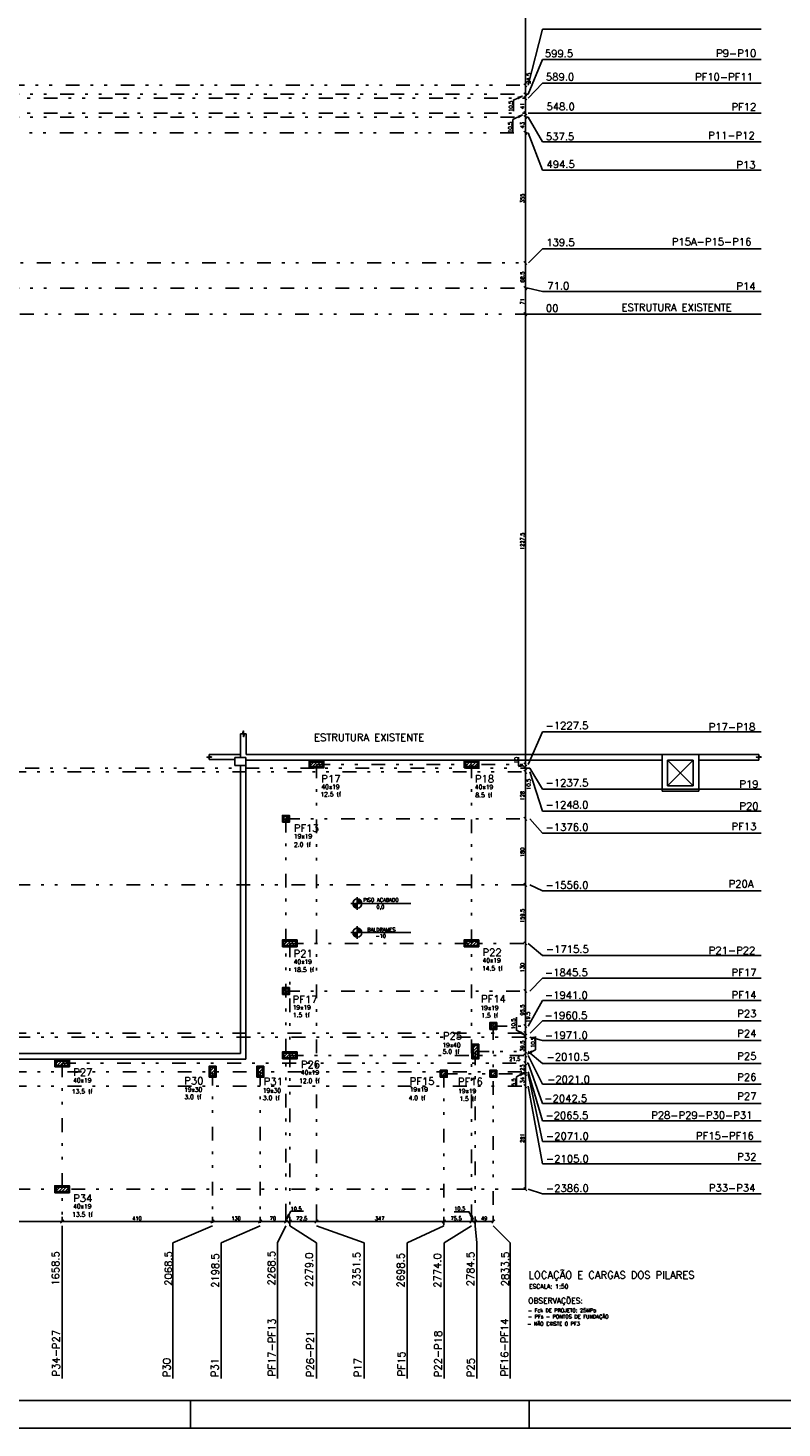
# Model space of a CAD drawing. Extents: x 0 to 116, y 0 to 84.
# Tile 3 of 22: x 27 to 55, y 0 to 51. Entities that reach past the tile are written whole.
import ezdxf

# ---------------------------------------------------------------- set-up
doc = ezdxf.new("R2010")
doc.units = 0
doc.linetypes.add('ESTILO_TQS_0004', pattern=[2, 0.5, -0.4, 0.1, -0.4, 0.1, -0.5])
for name, color, linetype in [('1', 7, 'CONTINUOUS'), ('12', 12, 'CONTINUOUS'), ('2', 2, 'CONTINUOUS'), ('5', 3, 'CONTINUOUS')]:
    doc.layers.add(name, color=color, linetype=linetype)
doc.styles.get("Standard").update_dxf_attribs({"font": 'ROMANS.SHX'})

msp = doc.modelspace()

# ---------------------------------------------------------------- linework, layer by layer
at = {"layer": '1', "linetype": 'CONTINUOUS'}
for p, q in [((45.564084, 48.812994), (46.091934, 50.857193)), ((46.091934, 50.857193), (54.038563, 50.857193)), ((45.564084, 48.486223), (46.091934, 49.753751)), ((46.091934, 49.753751), (54.038563, 49.753751)), ((45.564084, 48.34633), (46.091934, 48.892423)), ((46.091934, 48.892423), (54.038563, 48.892423)), ((45.564084, 47.799553), (46.091934, 47.799553)), ((45.564084, 47.659553), (46.091934, 46.75256)), ((46.091934, 47.799553), (54.038563, 47.799553)), ((45.564084, 47.08622), (46.091934, 45.725909)), ((46.091934, 46.75256), (54.038563, 46.75256)), ((46.091934, 45.725909), (54.038563, 45.725909)), ((46.091934, 42.868777), (54.038563, 42.868777)), ((45.564084, 41.439553), (46.091934, 41.312403)), ((46.091934, 41.312403), (54.038563, 41.312403)), ((45.466486, 40.492887), (54.038563, 40.492887)), ((35.114427, 25.234362), (35.114427, 24.379664)), ((35.32776, 24.479664), (35.32776, 25.234362)), ((45.564084, 24.12622), (46.091934, 25.304281)), ((46.091934, 25.304281), (54.038563, 25.304281)), ((35.114427, 24.479664), (33.979418, 24.479664)), ((50.434427, 24.479664), (35.32776, 24.479664)), ((50.434427, 24.479664), (50.434427, 23.14633)), ((51.76776, 24.479664), (50.434427, 24.479664)), ((51.76776, 23.14633), (51.76776, 24.479664)), ((51.76776, 24.479664), (53.94776, 24.479664)), ((34.914427, 24.30633), (33.979418, 24.30633)), ((34.914427, 24.379664), (34.914427, 24.079664)), ((35.314427, 24.379664), (34.914427, 24.379664)), ((34.914427, 24.079664), (35.314427, 24.079664)), ((35.114427, 24.079664), (35.114427, 13.612997)), ((35.314427, 24.079664), (35.314427, 24.379664)), ((50.434427, 24.279664), (35.314427, 24.279664)), ((35.314427, 24.079664), (35.314427, 13.412997)), ((37.60776, 24.03131), (37.829337, 24.252887)), ((37.60776, 24.144447), (37.7162, 24.252887)), ((37.689141, 23.999553), (37.942474, 24.252887)), ((37.802278, 23.999553), (38.055611, 24.252887)), ((37.874427, 24.12622), (37.874427, 24.12622)), ((37.915415, 23.999553), (38.141093, 24.225232)), ((38.028552, 23.999553), (38.141093, 24.112095)), ((43.241093, 24.007789), (43.486191, 24.252887)), ((43.241093, 24.120926), (43.373054, 24.252887)), ((43.241093, 24.234063), (43.259917, 24.252887)), ((43.345995, 23.999553), (43.599328, 24.252887)), ((43.459132, 23.999553), (43.712465, 24.252887)), ((43.50776, 24.12622), (43.50776, 24.12622)), ((43.572269, 23.999553), (43.774427, 24.201711)), ((43.685406, 23.999553), (43.774427, 24.088574)), ((45.633153, 23.992887), (46.091934, 23.227202)), ((50.634427, 24.279664), (50.634427, 23.34633)), ((51.56776, 24.279664), (50.634427, 24.279664)), ((50.634427, 24.279664), (51.56776, 23.34633)), ((50.634427, 23.34633), (51.56776, 24.279664)), ((51.56776, 23.34633), (51.56776, 24.279664)), ((53.94776, 24.279664), (51.76776, 24.279664)), ((53.94776, 24.30633), (53.94776, 24.279664)), ((45.633153, 23.852887), (46.091934, 22.427202)), ((46.091934, 23.227202), (54.038563, 23.227202)), ((50.434427, 23.14633), (51.76776, 23.14633)), ((50.634427, 23.34633), (51.56776, 23.34633)), ((46.091934, 22.427202), (54.038563, 22.427202)), ((36.641093, 22.046409), (36.867571, 22.272887)), ((36.641093, 22.159546), (36.754434, 22.272887)), ((36.727374, 22.019553), (36.894427, 22.186606)), ((36.76776, 22.14622), (36.76776, 22.14622)), ((36.840511, 22.019553), (36.894427, 22.073469)), ((45.633153, 22.14622), (46.091934, 21.627202)), ((46.091934, 21.627202), (54.038563, 21.627202)), ((45.633153, 19.74622), (46.091934, 19.53142)), ((46.091934, 19.53142), (54.038563, 19.53142)), ((39.194082, 19.069385), (39.127415, 19.069385)), ((39.360748, 19.058814), (39.194081, 19.058814)), ((39.194082, 19.069385), (39.527415, 19.069385)), ((39.360748, 19.048243), (39.195428, 19.048243)), ((39.360748, 19.037672), (39.197126, 19.037672)), ((39.360748, 19.0271), (39.199534, 19.0271)), ((39.360748, 19.01653), (39.202685, 19.01653)), ((39.360748, 19.005958), (39.206622, 19.005958)), ((39.360748, 18.995387), (39.21141, 18.995387)), ((39.360748, 18.984816), (39.217132, 18.984816)), ((39.360748, 18.974244), (39.223905, 18.974244)), ((39.360748, 18.963673), (39.231897, 18.963673)), ((39.360748, 18.953102), (39.24135, 18.953102)), ((39.360748, 18.94253), (39.252648, 18.94253)), ((39.360748, 18.931959), (39.266451, 18.931959)), ((39.360748, 18.921388), (39.284102, 18.921388)), ((39.360748, 18.910817), (39.309427, 18.910817)), ((39.360749, 19.236052), (39.360749, 19.302718)), ((39.360749, 19.236052), (39.360749, 18.902718)), ((39.360749, 19.227954), (39.41207, 19.227954)), ((39.360749, 19.217382), (39.437395, 19.217382)), ((39.360749, 19.206811), (39.455045, 19.206811)), ((39.360749, 19.196239), (39.468849, 19.196239)), ((39.360749, 19.185669), (39.480147, 19.185669)), ((39.360749, 19.175098), (39.4896, 19.175098)), ((39.360749, 19.164526), (39.497591, 19.164526)), ((39.360749, 19.153955), (39.504365, 19.153955)), ((39.360749, 19.143384), (39.510087, 19.143384)), ((39.360749, 19.132812), (39.514874, 19.132812)), ((39.360749, 19.122241), (39.518812, 19.122241)), ((39.360749, 19.11167), (39.521962, 19.11167)), ((39.360749, 19.101099), (39.52437, 19.101099)), ((39.360749, 19.090528), (39.526069, 19.090528)), ((39.360749, 19.079956), (39.527415, 19.079956)), ((39.360749, 18.902718), (39.360749, 18.836052)), ((39.527415, 19.069385), (41.307211, 19.069385)), ((39.194082, 18.010832), (39.127415, 18.010832)), ((39.360748, 18.000261), (39.194081, 18.000261)), ((39.194082, 18.010832), (39.527415, 18.010832)), ((39.360748, 17.98969), (39.195428, 17.98969)), ((39.360748, 17.979119), (39.197126, 17.979119)), ((39.360748, 17.968548), (39.199534, 17.968548)), ((39.360748, 17.957977), (39.202685, 17.957977)), ((39.360748, 17.947405), (39.206622, 17.947405)), ((39.360748, 17.936834), (39.21141, 17.936834)), ((39.360748, 17.926263), (39.217132, 17.926263)), ((39.360748, 17.915692), (39.223905, 17.915692)), ((39.360748, 17.90512), (39.231897, 17.90512)), ((39.360748, 17.89455), (39.24135, 17.89455)), ((39.360748, 17.883977), (39.252648, 17.883977)), ((39.360748, 17.873407), (39.266451, 17.873407)), ((39.360748, 17.862835), (39.284102, 17.862835)), ((39.360748, 17.852264), (39.309427, 17.852264)), ((39.360749, 18.177499), (39.360749, 18.244166)), ((39.360749, 18.177499), (39.360749, 17.844166)), ((39.360749, 18.169401), (39.41207, 18.169401)), ((39.360749, 18.15883), (39.437395, 18.15883)), ((39.360749, 18.148258), (39.455045, 18.148258)), ((39.360749, 18.137687), (39.468849, 18.137687)), ((39.360749, 18.127116), (39.480147, 18.127116)), ((39.360749, 18.116545), (39.4896, 18.116545)), ((39.360749, 18.105973), (39.497591, 18.105973)), ((39.360749, 18.095402), (39.504365, 18.095402)), ((39.360749, 18.084831), (39.510087, 18.084831)), ((39.360749, 18.074259), (39.514874, 18.074259)), ((39.360749, 18.063688), (39.518812, 18.063688)), ((39.360749, 18.053117), (39.521962, 18.053117)), ((39.360749, 18.042546), (39.52437, 18.042546)), ((39.360749, 18.031975), (39.526069, 18.031975)), ((39.360749, 18.021404), (39.527415, 18.021404)), ((39.360749, 17.844166), (39.360749, 17.777499)), ((39.527415, 18.010832), (41.307211, 18.010832)), ((36.641093, 17.520926), (36.866387, 17.74622)), ((36.641093, 17.634063), (36.75325, 17.74622)), ((36.726191, 17.492887), (36.979524, 17.74622)), ((36.839328, 17.492887), (37.092662, 17.74622)), ((36.90776, 17.619553), (36.90776, 17.619553)), ((36.952465, 17.492887), (37.174427, 17.714848)), ((37.065602, 17.492887), (37.174427, 17.601711)), ((43.241093, 17.558975), (43.428338, 17.74622)), ((43.241093, 17.672112), (43.315201, 17.74622)), ((43.288142, 17.492887), (43.541475, 17.74622)), ((43.401279, 17.492887), (43.654612, 17.74622)), ((43.50776, 17.619553), (43.50776, 17.619553)), ((43.514416, 17.492887), (43.76775, 17.74622)), ((43.627553, 17.492887), (43.774427, 17.63976)), ((43.74069, 17.492887), (43.774427, 17.526623)), ((45.564084, 17.619553), (46.091934, 17.178836)), ((46.091934, 17.178836), (54.038563, 17.178836)), ((45.633153, 15.88622), (46.091934, 16.357514)), ((46.091934, 16.357514), (54.038563, 16.357514)), ((36.641093, 15.82387), (36.83011, 16.012887)), ((36.641093, 15.937007), (36.716973, 16.012887)), ((36.689914, 15.759553), (36.894427, 15.964066)), ((36.76776, 15.88622), (36.76776, 15.88622)), ((36.803051, 15.759553), (36.894427, 15.850929)), ((45.564084, 14.612997), (46.091934, 15.536192)), ((46.091934, 15.536192), (54.038563, 15.536192)), ((45.642483, 14.352887), (46.091934, 14.801746)), ((46.091934, 14.801746), (54.038563, 14.801746)), ((44.174427, 14.53251), (44.38158, 14.739664)), ((44.174427, 14.645647), (44.268443, 14.739664)), ((44.241384, 14.48633), (44.42776, 14.672707)), ((44.301093, 14.612997), (44.301093, 14.612997)), ((44.354521, 14.48633), (44.42776, 14.55957)), ((43.521093, 13.76604), (43.70794, 13.952887)), ((43.521093, 13.879177), (43.594803, 13.952887)), ((43.521093, 13.652903), (43.774427, 13.906236)), ((43.521093, 13.539766), (43.774427, 13.793099)), ((45.633153, 14.212887), (46.091934, 14.084066)), ((46.091934, 14.084066), (54.038563, 14.084066)), ((35.314427, 13.412997), (14.701093, 13.412997)), ((35.114427, 13.612997), (24.22776, 13.612997)), ((28.36776, 13.207391), (28.546589, 13.38622)), ((28.36776, 13.320528), (28.433452, 13.38622)), ((28.406393, 13.132887), (28.659726, 13.38622)), ((28.51953, 13.132887), (28.772864, 13.38622)), ((28.632667, 13.132887), (28.886001, 13.38622)), ((28.634427, 13.259553), (28.634427, 13.259553)), ((28.745804, 13.132887), (28.901093, 13.288176)), ((36.641093, 13.447991), (36.865989, 13.672887)), ((36.641093, 13.561128), (36.752852, 13.672887)), ((36.725793, 13.419553), (36.979126, 13.672887)), ((36.83893, 13.419553), (37.092263, 13.672887)), ((36.90776, 13.54622), (36.90776, 13.54622)), ((36.952067, 13.419553), (37.174427, 13.641913)), ((37.065204, 13.419553), (37.174427, 13.528776)), ((43.521093, 13.426629), (43.774427, 13.679962)), ((43.627155, 13.419553), (43.774427, 13.566825)), ((43.64776, 13.68622), (43.64776, 13.68622)), ((43.740292, 13.419553), (43.774427, 13.453688)), ((45.564084, 13.68622), (46.091934, 13.256393)), ((45.564084, 13.54622), (46.091934, 12.496166)), ((45.564084, 13.259553), (46.091934, 11.797682)), ((46.091934, 13.256393), (54.038563, 13.256393)), ((28.858941, 13.132887), (28.901093, 13.175039)), ((33.974427, 12.930929), (34.196495, 13.152997)), ((33.974427, 13.044066), (34.083358, 13.152997)), ((33.974427, 12.817792), (34.22776, 13.071125)), ((34.022769, 12.752997), (34.22776, 12.957988)), ((34.101093, 12.952997), (34.101093, 12.952997)), ((34.135906, 12.752997), (34.22776, 12.844851)), ((35.70776, 12.967206), (35.893551, 13.152997)), ((35.70776, 13.080343), (35.780414, 13.152997)), ((35.70776, 12.854069), (35.961093, 13.107402)), ((35.719825, 12.752997), (35.961093, 12.994265)), ((35.832962, 12.752997), (35.961093, 12.881128)), ((35.834427, 12.952997), (35.834427, 12.952997)), ((35.946099, 12.752997), (35.961093, 12.767991)), ((42.373969, 12.845189), (42.535109, 13.00633)), ((42.373969, 12.958327), (42.421972, 13.00633)), ((42.394913, 12.752997), (42.627302, 12.985386)), ((42.500635, 12.879664), (42.500635, 12.879664)), ((42.50805, 12.752997), (42.627302, 12.872249)), ((42.621187, 12.752997), (42.627302, 12.759112)), ((44.174427, 12.835454), (44.345303, 13.00633)), ((44.174427, 12.948591), (44.232166, 13.00633)), ((44.205107, 12.752997), (44.42776, 12.97565)), ((44.301093, 12.879664), (44.301093, 12.879664)), ((44.318244, 12.752997), (44.42776, 12.862513)), ((45.564084, 12.952997), (46.091934, 11.16582)), ((45.564084, 12.879664), (46.091934, 10.41256)), ((45.564084, 12.42622), (46.091934, 9.598304)), ((46.091934, 12.496166), (54.038563, 12.496166)), ((46.091934, 11.797682), (54.038563, 11.797682)), ((46.091934, 11.16582), (54.038563, 11.16582)), ((46.091934, 10.41256), (54.038563, 10.41256)), ((46.091934, 9.598304), (54.038563, 9.598304)), ((28.36776, 8.56877), (28.60521, 8.80622)), ((28.36776, 8.681907), (28.492073, 8.80622)), ((28.36776, 8.795044), (28.378936, 8.80622)), ((28.465014, 8.552887), (28.718347, 8.80622)), ((28.578151, 8.552887), (28.831484, 8.80622)), ((28.634427, 8.679553), (28.634427, 8.679553)), ((28.691288, 8.552887), (28.901093, 8.762692)), ((45.564084, 8.679553), (46.091934, 8.507106)), ((28.804425, 8.552887), (28.901093, 8.649555)), ((46.091934, 8.507106), (54.038563, 8.507106)), ((28.634427, 7.344214), (28.634427, 6.732661)), ((34.101093, 7.344214), (32.657484, 6.732661)), ((35.834427, 7.344214), (34.410955, 6.732661)), ((36.76776, 7.344214), (36.463589, 6.732661)), ((36.90776, 7.344214), (37.875994, 6.732661)), ((37.874427, 7.344214), (39.606428, 6.732661)), ((42.500635, 7.344214), (41.167883, 6.732661)), ((43.50776, 7.344214), (42.519463, 6.732661)), ((43.64776, 7.344214), (43.705442, 6.732661)), ((44.301093, 7.344214), (44.918947, 6.732661)), ((28.634427, 6.732661), (28.634427, 1.798716)), ((32.657484, 6.732661), (32.657484, 1.798716)), ((34.410955, 6.732661), (34.410955, 1.798716)), ((36.463589, 6.732661), (36.463589, 1.798716)), ((37.875994, 6.732661), (37.875994, 1.798716)), ((39.606428, 6.732661), (39.606428, 1.798716)), ((41.167883, 6.732661), (41.167883, 1.798716)), ((42.519463, 6.732661), (42.519463, 1.798716)), ((43.705442, 6.732661), (43.705442, 1.798716)), ((44.918947, 6.732661), (44.918947, 1.798716)), ((33.299999, 1), (33.299999, 0)), ((45.599998, 1), (45.599998, 0)), ((0, 0), (116, 0))]:
    msp.add_line(p, q, dxfattribs=at)
for points in [[(45.577383, 42.352887), (46.091934, 42.868777), (45.577383, 42.352887)], [(35.114427, 25.234362), (35.185538, 25.234362), (35.221093, 25.341029), (35.221093, 25.127696), (35.256649, 25.234362), (35.32776, 25.234362)], [(33.979418, 24.30633), (33.979418, 24.364108), (33.892751, 24.392997), (34.066085, 24.392997), (33.979418, 24.421886), (33.979418, 24.479664)], [(53.94776, 24.30633), (53.94776, 24.364108), (53.861093, 24.392997), (54.034427, 24.392997), (53.94776, 24.421886), (53.94776, 24.479664)], [(37.60776, 23.999553), (38.141093, 23.999553), (38.141093, 24.252887), (37.60776, 24.252887), (37.60776, 23.999553)], [(37.63076, 24.022553), (38.118093, 24.022553), (38.118093, 24.229887), (37.63076, 24.229887), (37.63076, 24.022553)], [(37.65376, 24.045553), (38.095093, 24.045553), (38.095093, 24.206887), (37.65376, 24.206887), (37.65376, 24.045553)], [(43.241093, 23.999553), (43.774427, 23.999553), (43.774427, 24.252887), (43.241093, 24.252887), (43.241093, 23.999553)], [(43.264093, 24.022553), (43.751427, 24.022553), (43.751427, 24.229887), (43.264093, 24.229887), (43.264093, 24.022553)], [(43.287093, 24.045553), (43.728427, 24.045553), (43.728427, 24.206887), (43.287093, 24.206887), (43.287093, 24.045553)], [(36.641093, 22.019553), (36.894427, 22.019553), (36.894427, 22.272887), (36.641093, 22.272887), (36.641093, 22.019553)], [(36.664093, 22.042553), (36.871427, 22.042553), (36.871427, 22.249887), (36.664093, 22.249887), (36.664093, 22.042553)], [(36.687093, 22.065553), (36.848427, 22.065553), (36.848427, 22.226887), (36.687093, 22.226887), (36.687093, 22.065553)], [(36.641093, 17.492887), (37.174427, 17.492887), (37.174427, 17.74622), (36.641093, 17.74622), (36.641093, 17.492887)], [(36.664093, 17.515887), (37.151427, 17.515887), (37.151427, 17.72322), (36.664093, 17.72322), (36.664093, 17.515887)], [(36.687093, 17.538887), (37.128427, 17.538887), (37.128427, 17.70022), (36.687093, 17.70022), (36.687093, 17.538887)], [(43.241093, 17.492887), (43.774427, 17.492887), (43.774427, 17.74622), (43.241093, 17.74622), (43.241093, 17.492887)], [(43.264093, 17.515887), (43.751427, 17.515887), (43.751427, 17.72322), (43.264093, 17.72322), (43.264093, 17.515887)], [(43.287093, 17.538887), (43.728427, 17.538887), (43.728427, 17.70022), (43.287093, 17.70022), (43.287093, 17.538887)], [(36.641093, 15.759553), (36.894427, 15.759553), (36.894427, 16.012887), (36.641093, 16.012887), (36.641093, 15.759553)], [(36.664093, 15.782553), (36.871427, 15.782553), (36.871427, 15.989887), (36.664093, 15.989887), (36.664093, 15.782553)], [(36.687093, 15.805553), (36.848427, 15.805553), (36.848427, 15.966887), (36.687093, 15.966887), (36.687093, 15.805553)], [(44.174427, 14.48633), (44.42776, 14.48633), (44.42776, 14.739664), (44.174427, 14.739664), (44.174427, 14.48633)], [(44.197427, 14.50933), (44.40476, 14.50933), (44.40476, 14.716664), (44.197427, 14.716664), (44.197427, 14.50933)], [(44.220427, 14.53233), (44.38176, 14.53233), (44.38176, 14.693664), (44.220427, 14.693664), (44.220427, 14.53233)], [(43.521093, 13.419553), (43.774427, 13.419553), (43.774427, 13.952887), (43.521093, 13.952887), (43.521093, 13.419553)], [(43.544093, 13.442553), (43.751427, 13.442553), (43.751427, 13.929887), (43.544093, 13.929887), (43.544093, 13.442553)], [(43.567093, 13.465553), (43.728427, 13.465553), (43.728427, 13.906887), (43.567093, 13.906887), (43.567093, 13.465553)], [(28.36776, 13.132887), (28.901093, 13.132887), (28.901093, 13.38622), (28.36776, 13.38622), (28.36776, 13.132887)], [(28.39076, 13.155887), (28.878093, 13.155887), (28.878093, 13.36322), (28.39076, 13.36322), (28.39076, 13.155887)], [(28.41376, 13.178887), (28.855093, 13.178887), (28.855093, 13.34022), (28.41376, 13.34022), (28.41376, 13.178887)], [(36.641093, 13.419553), (37.174427, 13.419553), (37.174427, 13.672887), (36.641093, 13.672887), (36.641093, 13.419553)], [(36.664093, 13.442553), (37.151427, 13.442553), (37.151427, 13.649887), (36.664093, 13.649887), (36.664093, 13.442553)], [(36.687093, 13.465553), (37.128427, 13.465553), (37.128427, 13.626887), (36.687093, 13.626887), (36.687093, 13.465553)], [(33.974427, 12.752997), (34.22776, 12.752997), (34.22776, 13.152997), (33.974427, 13.152997), (33.974427, 12.752997)], [(33.997427, 12.775997), (34.20476, 12.775997), (34.20476, 13.129997), (33.997427, 13.129997), (33.997427, 12.775997)], [(34.020427, 12.798997), (34.18176, 12.798997), (34.18176, 13.106997), (34.020427, 13.106997), (34.020427, 12.798997)], [(35.70776, 12.752997), (35.961093, 12.752997), (35.961093, 13.152997), (35.70776, 13.152997), (35.70776, 12.752997)], [(35.73076, 12.775997), (35.938093, 12.775997), (35.938093, 13.129997), (35.73076, 13.129997), (35.73076, 12.775997)], [(35.75376, 12.798997), (35.915093, 12.798997), (35.915093, 13.106997), (35.75376, 13.106997), (35.75376, 12.798997)], [(42.373969, 12.752997), (42.627302, 12.752997), (42.627302, 13.00633), (42.373969, 13.00633), (42.373969, 12.752997)], [(42.396969, 12.775997), (42.604302, 12.775997), (42.604302, 12.98333), (42.396969, 12.98333), (42.396969, 12.775997)], [(42.419969, 12.798997), (42.581302, 12.798997), (42.581302, 12.96033), (42.419969, 12.96033), (42.419969, 12.798997)], [(44.174427, 12.752997), (44.42776, 12.752997), (44.42776, 13.00633), (44.174427, 13.00633), (44.174427, 12.752997)], [(44.197427, 12.775997), (44.40476, 12.775997), (44.40476, 12.98333), (44.197427, 12.98333), (44.197427, 12.775997)], [(44.220427, 12.798997), (44.38176, 12.798997), (44.38176, 12.96033), (44.220427, 12.96033), (44.220427, 12.798997)], [(28.36776, 8.552887), (28.901093, 8.552887), (28.901093, 8.80622), (28.36776, 8.80622), (28.36776, 8.552887)], [(28.39076, 8.575887), (28.878093, 8.575887), (28.878093, 8.78322), (28.39076, 8.78322), (28.39076, 8.575887)], [(28.41376, 8.598887), (28.855093, 8.598887), (28.855093, 8.76022), (28.41376, 8.76022), (28.41376, 8.598887)]]:
    msp.add_lwpolyline(points, dxfattribs=at)
for centre in [(39.360749, 19.069385), (39.360749, 18.010832)]:
    msp.add_circle(centre, 0.166667, dxfattribs=at)
at = {"layer": '12', "linetype": 'CONTINUOUS'}
msp.add_lwpolyline([(2.5, 1), (115, 1), (115, 83.099998), (2.5, 83.099998), (2.5, 1)], dxfattribs=at)
at = {"layer": '2', "linetype": 'CONTINUOUS'}
for p, q in [((45.466486, 56.279553), (45.466486, 48.812994)), ((45.407561, 48.87192), (45.525412, 48.754069)), ((45.407561, 48.87192), (45.525412, 48.754069)), ((45.407561, 48.545148), (45.525412, 48.427297)), ((45.407561, 48.545148), (45.525412, 48.427297)), ((45.407561, 48.405256), (45.525412, 48.287405)), ((45.407561, 48.405256), (45.525412, 48.287405)), ((45.466486, 48.812994), (45.466486, 48.812994)), ((45.466486, 48.812994), (45.466486, 48.486223)), ((45.466486, 48.812994), (45.466486, 48.812994)), ((45.466486, 48.486223), (45.466486, 48.486223)), ((45.466486, 48.486223), (45.466486, 48.34633)), ((45.466486, 48.486223), (45.466486, 48.486223)), ((45.407561, 47.858479), (45.525412, 47.740628)), ((45.407561, 47.858479), (45.525412, 47.740628)), ((45.466486, 48.34633), (45.466486, 47.799553)), ((45.466486, 48.34633), (45.466486, 48.34633)), ((45.466486, 48.34633), (45.466486, 48.34633)), ((45.407561, 47.718479), (45.525412, 47.600628)), ((45.407561, 47.718479), (45.525412, 47.600628)), ((45.466486, 47.799553), (45.466486, 47.799553)), ((45.466486, 47.799553), (45.466486, 47.659553)), ((45.466486, 47.799553), (45.466486, 47.799553)), ((45.466486, 47.659553), (45.466486, 47.08622)), ((45.466486, 47.659553), (45.466486, 47.659553)), ((45.466486, 47.659553), (45.466486, 47.659553)), ((45.407561, 47.145146), (45.525412, 47.027294)), ((45.407561, 47.145146), (45.525412, 47.027294)), ((45.466486, 47.08622), (45.466486, 47.08622)), ((45.466486, 47.08622), (45.466486, 42.352887)), ((45.466486, 47.08622), (45.466486, 47.08622)), ((45.407561, 42.411812), (45.525412, 42.293961)), ((45.407561, 42.411812), (45.525412, 42.293961)), ((45.466486, 42.352887), (45.466486, 42.352887)), ((45.466486, 42.352887), (45.466486, 41.439553)), ((45.466486, 42.352887), (45.466486, 42.352887)), ((45.407561, 41.498479), (45.525412, 41.380628)), ((45.525412, 41.380628), (45.407561, 41.498479)), ((45.466486, 41.439553), (45.466486, 41.439553)), ((45.466486, 40.492887), (45.466486, 41.439553)), ((45.466486, 41.439553), (45.466486, 41.439553)), ((45.525412, 40.433961), (45.407561, 40.551812)), ((45.525412, 40.433961), (45.407561, 40.551812)), ((45.466486, 24.12622), (45.466486, 40.492887)), ((45.466486, 40.492887), (45.466486, 40.492887)), ((45.466486, 40.492887), (45.466486, 40.492887)), ((45.525412, 24.067294), (45.407561, 24.185146)), ((45.407561, 24.185146), (45.525412, 24.067294)), ((45.407561, 24.051812), (45.525412, 23.933961)), ((45.407561, 24.051812), (45.525412, 23.933961)), ((45.466486, 24.12622), (45.466486, 24.12622)), ((45.466486, 24.12622), (45.466486, 23.992887)), ((45.466486, 24.12622), (45.466486, 24.12622)), ((45.466486, 23.992887), (45.466486, 23.992887)), ((45.466486, 23.992887), (45.466486, 23.852887)), ((45.466486, 23.992887), (45.466486, 23.992887)), ((45.407561, 23.911812), (45.525412, 23.793961)), ((45.407561, 23.911812), (45.525412, 23.793961)), ((45.466486, 23.852887), (45.466486, 23.852887)), ((45.466486, 23.852887), (45.466486, 22.14622)), ((45.466486, 23.852887), (45.466486, 23.852887)), ((45.407561, 22.205146), (45.525412, 22.087294)), ((45.407561, 22.205146), (45.525412, 22.087294)), ((45.466486, 22.14622), (45.466486, 19.74622)), ((45.466486, 22.14622), (45.466486, 22.14622)), ((45.466486, 22.14622), (45.466486, 22.14622)), ((45.407561, 19.805146), (45.525412, 19.687294)), ((45.407561, 19.805146), (45.525412, 19.687294)), ((45.466486, 19.74622), (45.466486, 19.74622)), ((45.466486, 19.74622), (45.466486, 17.619553)), ((45.466486, 19.74622), (45.466486, 19.74622)), ((45.407561, 17.678479), (45.525412, 17.560628)), ((45.407561, 17.678479), (45.525412, 17.560628)), ((45.466486, 17.619553), (45.466486, 17.619553)), ((45.466486, 17.619553), (45.466486, 15.88622)), ((45.466486, 17.619553), (45.466486, 17.619553)), ((45.407561, 15.945146), (45.525412, 15.827294)), ((45.407561, 15.945146), (45.525412, 15.827294)), ((45.466486, 15.88622), (45.466486, 15.88622)), ((45.466486, 15.88622), (45.466486, 14.612997)), ((45.466486, 15.88622), (45.466486, 15.88622)), ((45.407561, 14.671922), (45.525412, 14.554071)), ((45.407561, 14.671922), (45.525412, 14.554071)), ((45.407561, 14.411812), (45.525412, 14.293961)), ((45.407561, 14.411812), (45.525412, 14.293961)), ((45.407561, 14.271812), (45.525412, 14.153961)), ((45.407561, 14.271812), (45.525412, 14.153961)), ((45.466486, 14.612997), (45.466486, 14.612997)), ((45.466486, 14.612997), (45.466486, 14.352887)), ((45.466486, 14.612997), (45.466486, 14.612997)), ((45.466486, 14.352887), (45.466486, 14.352887)), ((45.466486, 14.352887), (45.466486, 14.212887)), ((45.466486, 14.352887), (45.466486, 14.352887)), ((45.407561, 13.745146), (45.525412, 13.627294)), ((45.407561, 13.745146), (45.525412, 13.627294)), ((45.466486, 14.212887), (45.466486, 13.68622)), ((45.466486, 14.212887), (45.466486, 14.212887)), ((45.466486, 14.212887), (45.466486, 14.212887)), ((45.407561, 13.605146), (45.525412, 13.487294)), ((45.407561, 13.605146), (45.525412, 13.487294)), ((45.407561, 13.318479), (45.525412, 13.200628)), ((45.407561, 13.318479), (45.525412, 13.200628)), ((45.466486, 13.68622), (45.466486, 13.68622)), ((45.466486, 13.68622), (45.466486, 13.54622)), ((45.466486, 13.68622), (45.466486, 13.68622)), ((45.466486, 13.54622), (45.466486, 13.259553)), ((45.466486, 13.54622), (45.466486, 13.54622)), ((45.466486, 13.54622), (45.466486, 13.54622)), ((45.466486, 13.259553), (45.466486, 12.952887)), ((45.466486, 13.259553), (45.466486, 13.259553)), ((45.466486, 13.259553), (45.466486, 13.259553)), ((45.407561, 13.011812), (45.525412, 12.893961)), ((45.407561, 13.011812), (45.525412, 12.893961)), ((45.407561, 12.938589), (45.525412, 12.820738)), ((45.407561, 12.938589), (45.525412, 12.820738)), ((45.466486, 12.952887), (45.466486, 12.952887)), ((45.466486, 12.952887), (45.466486, 12.879664)), ((45.466486, 12.952887), (45.466486, 12.952887)), ((45.466486, 12.879664), (45.466486, 12.42622)), ((45.466486, 12.879664), (45.466486, 12.879664)), ((45.466486, 12.879664), (45.466486, 12.879664)), ((45.407561, 12.485146), (45.525412, 12.367294)), ((45.407561, 12.485146), (45.525412, 12.367294)), ((45.466486, 12.42622), (45.466486, 12.42622)), ((45.466486, 12.42622), (45.466486, 8.679553)), ((45.466486, 12.42622), (45.466486, 12.42622)), ((45.407561, 8.738479), (45.525412, 8.620628)), ((45.466486, 8.679553), (45.466486, 8.679553)), ((28.634427, 7.510881), (28.634427, 7.677548)), ((28.634427, 7.510881), (28.634427, 7.677548)), ((34.101093, 7.510881), (34.101093, 7.677548)), ((34.101093, 7.510881), (34.101093, 7.677548)), ((35.834427, 7.510881), (35.834427, 7.677548)), ((35.834427, 7.510881), (35.834427, 7.677548)), ((36.76776, 7.510881), (36.76776, 7.677548)), ((36.76776, 7.510881), (36.76776, 7.677548)), ((36.90776, 7.510881), (36.90776, 7.677548)), ((36.90776, 7.510881), (36.90776, 7.677548)), ((37.874427, 7.510881), (37.874427, 7.677548)), ((37.874427, 7.510881), (37.874427, 7.677548)), ((42.500635, 7.510881), (42.500635, 7.677548)), ((42.500635, 7.510881), (42.500635, 7.677548)), ((43.50776, 7.510881), (43.50776, 7.677548)), ((43.50776, 7.510881), (43.50776, 7.677548)), ((43.64776, 7.510881), (43.64776, 7.677548)), ((43.64776, 7.510881), (43.64776, 7.677548)), ((44.301093, 7.510881), (44.301093, 7.677548)), ((18.974427, 7.510881), (28.634427, 7.510881)), ((28.575501, 7.451955), (28.693352, 7.569807)), ((28.575501, 7.451955), (28.693352, 7.569807)), ((28.634427, 7.510881), (34.101093, 7.510881)), ((28.634427, 7.344214), (28.634427, 7.344214)), ((28.634427, 7.344214), (28.634427, 7.344214)), ((34.042168, 7.451955), (34.160019, 7.569807)), ((34.042168, 7.451955), (34.160019, 7.569807)), ((34.101093, 7.510881), (35.834427, 7.510881)), ((34.101093, 7.344214), (34.101093, 7.344214)), ((34.101093, 7.344214), (34.101093, 7.344214)), ((35.775501, 7.451955), (35.893352, 7.569807)), ((35.775501, 7.451955), (35.893352, 7.569807)), ((35.834427, 7.510881), (36.76776, 7.510881)), ((35.834427, 7.344214), (35.834427, 7.344214)), ((35.834427, 7.344214), (35.834427, 7.344214)), ((36.708834, 7.451955), (36.826686, 7.569807)), ((36.708834, 7.451955), (36.826686, 7.569807)), ((36.76776, 7.510881), (36.90776, 7.510881)), ((36.76776, 7.344214), (36.76776, 7.344214)), ((36.76776, 7.344214), (36.76776, 7.344214)), ((36.848834, 7.451955), (36.966686, 7.569807)), ((36.848834, 7.451955), (36.966686, 7.569807)), ((36.90776, 7.510881), (37.874427, 7.510881)), ((36.90776, 7.344214), (36.90776, 7.344214)), ((36.90776, 7.344214), (36.90776, 7.344214)), ((37.815501, 7.451955), (37.933352, 7.569807)), ((37.815501, 7.451955), (37.933352, 7.569807)), ((37.874427, 7.510881), (42.500635, 7.510881)), ((37.874427, 7.344214), (37.874427, 7.344214)), ((37.874427, 7.344214), (37.874427, 7.344214)), ((42.44171, 7.451955), (42.559561, 7.569807)), ((42.44171, 7.451955), (42.559561, 7.569807)), ((42.500635, 7.510881), (43.50776, 7.510881)), ((42.500635, 7.344214), (42.500635, 7.344214)), ((42.500635, 7.344214), (42.500635, 7.344214)), ((43.448834, 7.451955), (43.566686, 7.569807)), ((43.448834, 7.451955), (43.566686, 7.569807)), ((43.50776, 7.510881), (43.64776, 7.510881)), ((43.50776, 7.344214), (43.50776, 7.344214)), ((43.50776, 7.344214), (43.50776, 7.344214)), ((43.588834, 7.451955), (43.706686, 7.569807)), ((43.588834, 7.451955), (43.706686, 7.569807)), ((43.64776, 7.510881), (44.301093, 7.510881)), ((43.64776, 7.344214), (43.64776, 7.344214)), ((43.64776, 7.344214), (43.64776, 7.344214)), ((44.242168, 7.451955), (44.360019, 7.569807)), ((44.301093, 7.344214), (44.301093, 7.344214))]:
    msp.add_line(p, q, dxfattribs=at)
at = {"layer": '2', "linetype": 'ESTILO_TQS_0004'}
for p, q in [((6.56776, 48.486223), (45.564084, 48.486223)), ((18.76776, 48.812994), (45.564084, 48.812994)), ((5.96776, 48.34633), (45.564084, 48.34633)), ((5.96776, 47.799553), (45.633153, 47.799553)), ((6.56776, 47.659553), (45.564084, 47.659553)), ((18.54776, 47.08622), (45.564084, 47.08622)), ((11.721093, 42.352887), (45.577383, 42.352887)), ((6.56776, 41.439553), (45.564084, 41.439553)), ((23.101093, 40.492887), (45.633153, 40.492887)), ((13.294427, 23.992887), (45.633153, 23.992887)), ((37.874427, 24.12622), (45.564084, 24.12622)), ((37.874427, 24.12622), (37.874427, 7.344214)), ((43.50776, 24.12622), (43.50776, 7.344214)), ((8.82776, 23.852887), (45.633153, 23.852887)), ((36.76776, 22.14622), (45.633153, 22.14622)), ((36.76776, 22.14622), (36.76776, 7.344214)), ((8.96776, 19.74622), (45.633153, 19.74622)), ((36.90776, 17.619553), (45.564084, 17.619553)), ((36.90776, 17.619553), (36.90776, 7.344214)), ((36.76776, 15.88622), (45.633153, 15.88622)), ((8.82776, 14.352887), (45.642483, 14.352887)), ((44.301093, 14.612997), (45.564084, 14.612997)), ((44.301093, 14.612997), (44.301093, 7.344214)), ((12.974427, 14.212887), (45.633153, 14.212887)), ((28.634427, 13.259553), (45.564084, 13.259553)), ((28.634427, 13.259553), (28.634427, 7.344214)), ((36.90776, 13.54622), (45.564084, 13.54622)), ((43.64776, 13.68622), (45.564084, 13.68622)), ((43.64776, 13.68622), (43.64776, 7.344214)), ((12.834427, 12.952887), (45.564117, 12.952887)), ((34.101093, 12.952887), (34.101093, 7.344214)), ((35.834427, 12.952997), (35.834427, 7.344214)), ((42.500635, 12.879664), (45.564084, 12.879664)), ((42.500635, 12.879664), (42.500635, 7.344214)), ((18.834427, 12.42622), (45.564084, 12.42622)), ((18.974427, 8.679553), (45.633153, 8.679553))]:
    msp.add_line(p, q, dxfattribs=at)
at = {"layer": '2', "linetype": 'CONTINUOUS'}
for points in [[(45.030862, 47.873983), (45.030862, 48.278422), (45.351043, 48.418853), (45.208456, 48.33256), (45.351043, 48.418853), (45.19098, 48.372404)], [(45.014731, 47.113367), (45.014731, 47.568055), (45.359807, 47.734503), (45.220426, 47.643119), (45.359807, 47.734503), (45.201524, 47.682307)], [(45.22104, 24.383536), (45.22104, 24.06932), (45.397916, 24.06932), (45.232676, 24.047566), (45.397916, 24.06932), (45.232676, 24.091075)], [(45.143386, 14.93501), (45.143386, 14.458528), (45.425404, 14.303131), (45.291178, 14.40193), (45.425404, 14.303131), (45.270181, 14.363824)], [(45.83204, 14.22982), (45.83204, 13.753339), (45.550023, 13.597941), (45.684248, 13.696741), (45.550023, 13.597941), (45.705246, 13.658634)], [(45.143386, 12.42622), (45.143386, 12.763858), (45.425404, 12.919255), (45.291178, 12.820456), (45.425404, 12.919255), (45.270181, 12.858562)], [(37.405414, 7.880091), (36.950639, 7.880091), (36.800361, 7.608621), (36.861357, 7.763725), (36.800361, 7.608621), (36.899422, 7.742653)], [(42.883172, 7.858665), (43.415297, 7.858665), (43.574935, 7.59744), (43.470207, 7.727093), (43.574935, 7.59744), (43.507333, 7.749781)]]:
    msp.add_lwpolyline(points, dxfattribs=at)

# ---------------------------------------------------------------- texts
at = {"layer": '1', "linetype": 'CONTINUOUS'}
for s, height, p in [('599.5', 0.266667, (46.173971, 49.834827)), ('P9-P10', 0.266667, (52.39494, 49.843239)), ('589.0', 0.266667, (46.21349, 48.983604)), ('PF10-PF11', 0.266667, (51.630541, 48.983324)), ('548.0', 0.266667, (46.233249, 47.90333)), ('PF12', 0.266667, (52.952959, 47.895259)), ('537.5', 0.266667, (46.21349, 46.81489)), ('P11-P12', 0.266667, (52.110369, 46.858788)), ('494.5', 0.266667, (46.233249, 45.806855)), ('P13', 0.266667, (53.133514, 45.792014)), ('P15A-P15-P16', 0.266667, (50.787796, 42.993035)), ('139.5', 0.266667, (46.227887, 42.970271)), ('71.0', 0.266667, (46.263609, 41.386221)), ('P14', 0.266667, (53.133514, 41.378507)), ('00', 0.266667, (46.212264, 40.574966)), ('ESTRUTURA EXISTENTE', 0.266667, (48.961025, 40.606533)), ('-1227.5', 0.266667, (46.201693, 25.402292)), ('P17-P18', 0.266667, (52.129081, 25.352863)), ('-1237.5', 0.266667, (46.201693, 23.325212)), ('P19', 0.266667, (53.242293, 23.275783)), ('12.5 tf', 0.16, (38.014948, 22.959522)), ('40x19', 0.16, (38.050669, 23.228787)), ('40x19', 0.16, (43.631448, 23.223591)), ('8.5 tf', 0.16, (43.649073, 22.928527)), ('-1248.0', 0.266667, (46.201693, 22.525212)), ('P20', 0.266667, (53.242293, 22.475783)), ('-1376.0', 0.266667, (46.204886, 21.708668)), ('PF13', 0.266667, (52.957613, 21.735761)), ('19x19', 0.16, (37.052804, 21.433698)), ('2.0 tf', 0.16, (37.058537, 21.12942)), ('-1556.0', 0.266667, (46.205042, 19.606288)), ('P20A', 0.266667, (52.85276, 19.648239)), ('PISO ACABADO', 0.133333, (39.573546, 19.129667)), ('0,0', 0.133333, (40.055056, 18.879601)), ('BALDRAMES', 0.133333, (39.723885, 18.050378)), ('-10', 0.133333, (40.023951, 17.821049)), ('-1715.5', 0.266667, (46.215491, 17.276487)), ('P21-P22', 0.266667, (52.129081, 17.227418)), ('40x19', 0.16, (37.043714, 16.872064)), ('14.5 tf', 0.16, (43.888513, 16.630294)), ('40x19', 0.16, (43.90776, 16.919553)), ('18.5 tf', 0.16, (37.039323, 16.579424)), ('-1845.5', 0.266667, (46.178404, 16.425346)), ('PF17', 0.266667, (52.960464, 16.43077)), ('-1941.0', 0.266667, (46.178404, 15.604024)), ('PF14', 0.266667, (52.960464, 15.609448)), ('19x19', 0.16, (37.009208, 15.210467)), ('19x19', 0.16, (43.82812, 15.192622)), ('1.5 tf', 0.16, (37.015043, 14.934487)), ('1.5 tf', 0.16, (43.862138, 14.919661)), ('-1960.5', 0.266667, (46.16475, 14.867438)), ('P23', 0.266667, (53.166163, 14.931101)), ('-1971.0', 0.266667, (46.178404, 14.144089)), ('P24', 0.266667, (53.166163, 14.213421)), ('19x40', 0.16, (42.447134, 13.839415)), ('5.0 tf', 0.16, (42.460818, 13.602528)), ('-2010.5', 0.266667, (46.237751, 13.359617)), ('P25', 0.266667, (53.166163, 13.385748)), ('40x19', 0.16, (37.30776, 12.84622)), ('-2021.0', 0.266667, (46.257795, 12.538135)), ('P26', 0.266667, (53.166163, 12.625521)), ('13.5 tf', 0.16, (28.987273, 12.156507)), ('40x19', 0.16, (29.034427, 12.559553)), ('19x30', 0.16, (33.061383, 12.220865)), ('19x30', 0.16, (35.92408, 12.189532)), ('12.0 tf', 0.16, (37.243484, 12.542054)), ('19x19', 0.16, (41.261818, 12.230471)), ('19x19', 0.16, (43.016806, 12.172338)), ('3.0 tf', 0.16, (33.078435, 11.957576)), ('3.0 tf', 0.16, (35.929916, 11.919335)), ('4.0 tf', 0.16, (41.221936, 11.920192)), ('1.5 tf', 0.16, (43.065902, 11.891073)), ('-2042.5', 0.266667, (46.157577, 11.850597)), ('P27', 0.266667, (53.166163, 11.927037)), ('-2065.5', 0.266667, (46.197664, 11.230184)), ('P28-P29-P30-P31', 0.266667, (50.036302, 11.236975)), ('-2071.0', 0.266667, (46.216696, 10.481923)), ('PF15-PF16', 0.266667, (51.6653, 10.488199)), ('-2105.0', 0.266667, (46.217024, 9.655543)), ('P32', 0.266667, (53.166163, 9.72766)), ('-2386.0', 0.266667, (46.215556, 8.581653)), ('P33-P34', 0.266667, (52.134189, 8.593463)), ('13.5 tf', 0.16, (28.998509, 7.681075)), ('40x19', 0.16, (29.034427, 7.979553)), ('ESCALA: 1:50', 0.16, (45.596584, 5.068408)), ('OBSERVAÇÕES:', 0.2, (45.571592, 4.527251)), ('- Fck DE PROJETO: 25MPa', 0.133333, (45.560876, 4.20815)), ('- PFs - PONTOS DE FUNDAÇÃO', 0.133333, (45.560876, 3.981483)), ('- NÃO EXISTE O PF3', 0.133333, (45.534012, 3.722946))]:
    msp.add_text(s, height=height, dxfattribs=at).set_placement(p)
for s, p in [('1658.5', (28.529396, 5.170951)), ('2068.5', (32.627231, 5.170951)), ('2198.5', (34.334614, 5.093101)), ('2268.5', (36.373496, 5.180395)), ('2279.0', (37.7446, 5.122928)), ('2351.5', (39.466527, 5.145001)), ('2698.5', (41.068837, 5.108251)), ('2774.0', (42.402031, 5.098136)), ('2784.5', (43.60719, 5.151727)), ('2833.5', (44.869185, 5.151727)), ('PF17-PF13', (36.390367, 1.881063)), ('PF16-PF14', (44.845725, 1.881063)), ('P34-P27', (28.547609, 1.87631)), ('P26-P21', (37.785287, 1.846757)), ('P22-P18', (42.428756, 1.846757)), ('PF15', (41.094661, 1.881063)), ('P30', (32.566777, 1.846757)), ('P31', (34.320248, 1.846757)), ('P17', (39.515722, 1.846757)), ('P25', (43.614736, 1.846757))]:
    msp.add_text(s, height=0.266667, rotation=90, dxfattribs=at).set_placement(p)
at = {"layer": '2', "linetype": 'CONTINUOUS'}
for s, p in [('24.5', (45.650617, 48.866095)), ('10.5', (45.001677, 47.852749)), ('41', (45.426486, 47.952942)), ('10.5', (44.980549, 47.090758)), ('43', (45.426486, 47.252887)), ('355', (45.426486, 44.532887)), ('68.5', (45.426486, 41.642887)), ('71', (45.426486, 40.84622)), ('1227.5', (45.426486, 31.922887)), ('10', (45.204306, 24.16021)), ('10.5', (45.649878, 23.203364)), ('128', (45.426486, 22.812887)), ('180', (45.426486, 20.759553)), ('159.5', (45.426486, 18.362887)), ('130', (45.426486, 16.56622)), ('95.5', (45.426486, 14.996275)), ('10.5', (45.099769, 14.49211)), ('19.5', (45.625219, 14.738459)), ('39.5', (45.428918, 13.687225)), ('10.5', (45.808491, 13.825911)), ('23', (45.426486, 12.98622)), ('34', (45.426486, 12.532942)), ('5.5', (45.108823, 12.430074)), ('281', (45.426486, 10.36622))]:
    msp.add_text(s, height=0.133333, rotation=90, dxfattribs=at).set_placement(p)
for s, p in [('21.5', (44.87957, 13.343253)), ('410', (31.181093, 7.550881)), ('130', (34.781093, 7.550881)), ('70', (36.181093, 7.550881)), ('10.5', (36.936252, 7.906348)), ('72.5', (37.13776, 7.550881)), ('347', (40.000864, 7.550881)), ('75.5', (42.750864, 7.550881)), ('10.5', (42.880621, 7.909871)), ('49', (43.854427, 7.550881))]:
    msp.add_text(s, height=0.133333, dxfattribs=at).set_placement(p)
at = {"layer": '5', "linetype": 'CONTINUOUS'}
for s, p in [('ESTRUTURA EXISTENTE', (37.787085, 24.97153)), ('P17', (38.050669, 23.468787)), ('P18', (43.631448, 23.463591)), ('PF13', (37.052804, 21.673698)), ('P21', (37.043714, 17.112064)), ('P22', (43.90776, 17.159553)), ('PF17', (37.009208, 15.450467)), ('PF14', (43.854376, 15.46413)), ('P25', (42.472241, 14.118728)), ('P26', (37.30776, 13.08622)), ('P27', (29.034427, 12.799553)), ('P30', (33.073246, 12.488545)), ('P31', (35.957285, 12.466426)), ('PF15', (41.261818, 12.470471)), ('PF16', (43.016806, 12.458029)), ('P34', (29.034427, 8.219553)), ('LOCAÇÃO E CARGAS DOS PILARES', (45.58123, 5.428898))]:
    msp.add_text(s, height=0.266667, dxfattribs=at).set_placement(p)

doc.saveas('drawing.dxf')
